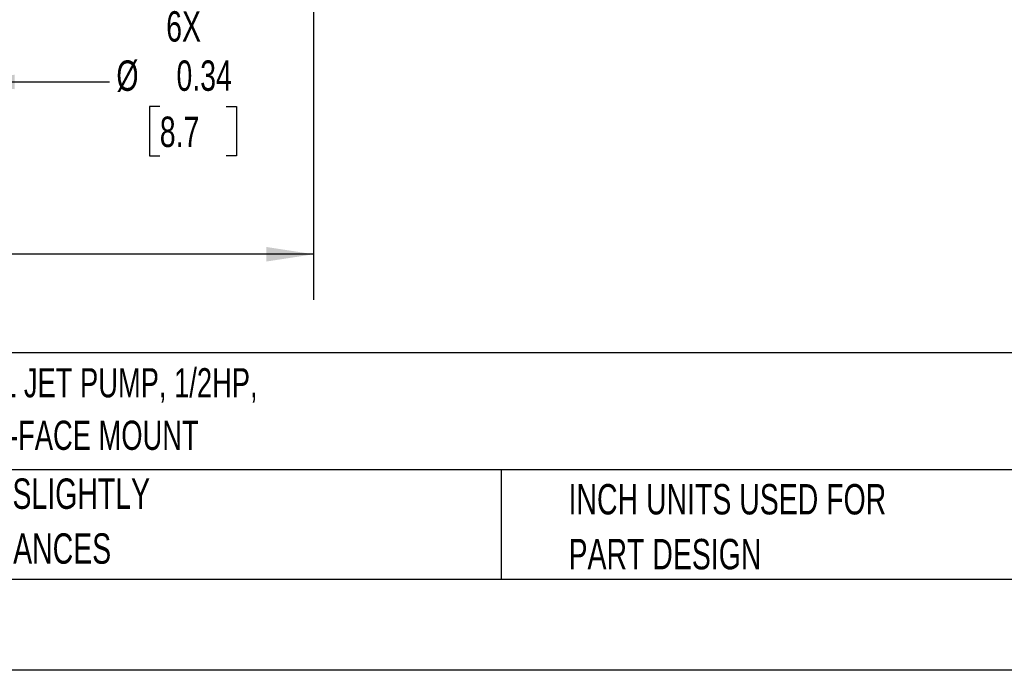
# Model space of a CAD drawing. Header units: inches. Extents: x 0 to 44, y 0 to 34.
# Tile 5 of 20: x 13.7 to 24.5, y 0 to 7.1. Entities that reach past the tile are written whole.
import ezdxf

# ---------------------------------------------------------------- set-up
doc = ezdxf.new("R2010")
doc.units = ezdxf.units.IN
doc.header["$LTSCALE"] = 4
doc.header["$MEASUREMENT"] = 0
doc.linetypes.add('CENTERX2', pattern=[0.8, 0.5, -0.1, 0.1, -0.1])
doc.layers.add('DIMENSIONS', color=140, linetype='Continuous', lineweight=25)
doc.layers.add('TEXT', color=140, linetype='Continuous', lineweight=25)
doc.styles.add('SLDTEXTSTYLE0', font='TXT', dxfattribs={"width": 0.7})
doc.dimstyles.new('SLDDIMSTYLE1', dxfattribs={"dimtxt": 0.339844, "dimasz": 0.52, "dimexe": 0, "dimexo": 0.0625, "dimgap": 0.084961, "dimtad": 0, "dimtih": 1, "dimtoh": 1, "dimrnd": 1e-09, "dimzin": 12, "dimdsep": 46, "dimtxsty": 'SLDTEXTSTYLE0', "dimsah": 1, "dimcen": 0.09, "dimadec": 0, "dimazin": 3, "dimtfac": 1, "dimtofl": 0, "dimtmove": 0, "dimatfit": 3, "dimfxl": 0, "dimfrac": 2, "dimtolj": 1, "dimtzin": 12, "dimarcsym": 0})
doc.dimstyles.new('SLDDIMSTYLE3', dxfattribs={"dimtxt": 0.339844, "dimasz": 0.52, "dimexe": 0, "dimexo": 0.0625, "dimgap": 0.084961, "dimtad": 0, "dimtih": 1, "dimtoh": 1, "dimrnd": 1e-09, "dimdsep": 46, "dimtxsty": 'SLDTEXTSTYLE0', "dimsah": 1, "dimcen": 0.09, "dimadec": 0, "dimazin": 2, "dimtfac": 1, "dimtmove": 0, "dimatfit": 0, "dimfxl": 0, "dimfrac": 2, "dimtolj": 1, "dimtzin": 12, "dimarcsym": 0})

# ---------------------------------------------------------------- blocks, each defined once
blk = doc.blocks.new('SW_NOTE_0')
at = {"layer": 'TEXT', "color": 0, "linetype": 'CENTERX2', "lineweight": 18, "char_height": 0.32, "attachment_point": 1, "style": 'SLDTEXTSTYLE0'}
for s, insert in [('IronHorse MTR SERIES STANDARD EFFICIENCY AC INDUCTION MOTOR, CENTRIFUGAL JET PUMP, 1/2HP,', (0, 0.413)), ('3-PH, 230/460 VAC, 3600RPM, TEFC, 56J FRAME, ROLLED STEEL, REMOVABLE BASE/C-FACE MOUNT', (0, -0.163))]:
    blk.add_mtext(s, dxfattribs=dict(at, insert=insert))
blk = doc.blocks.new('SW_NOTE_0_3')
at = {"layer": 'TEXT', "color": 0, "linetype": 'CENTERX2', "lineweight": 18, "char_height": 0.33333, "attachment_point": 1, "style": 'SLDTEXTSTYLE0'}
for s, insert in [('PART DIMENSIONS MAY DIFFER SLIGHTLY', (0, 0.43)), ("DUE TO MANUFACTURER'S VARIANCES", (0, -0.172))]:
    blk.add_mtext(s, dxfattribs=dict(at, insert=insert))
blk = doc.blocks.new('SW_NOTE_0_6')
at = {"layer": 'TEXT', "color": 0, "linetype": 'CENTERX2', "lineweight": 18, "char_height": 0.33333, "attachment_point": 1, "style": 'SLDTEXTSTYLE0'}
for s, insert in [('INCH UNITS USED FOR', (0, 0.43)), ('PART DESIGN', (0, -0.172))]:
    blk.add_mtext(s, dxfattribs=dict(at, insert=insert))
blk = doc.blocks.new('_D_19')
at = {"layer": 'DIMENSIONS'}
for p, q in [((12.8, 9.811), (12.8, 5.954)), ((13.144, 9.811), (13.144, 5.954)), ((12.8, 6.454), (11.8, 6.454)), ((13.144, 6.454), (14.702, 6.454)), ((15.254, 6.184), (15.14, 6.184)), ((15.14, 6.184), (15.14, 5.644)), ((15.981, 6.184), (16.096, 6.184)), ((16.096, 6.184), (16.096, 5.644)), ((15.14, 5.644), (15.254, 5.644)), ((16.096, 5.644), (15.981, 5.644))]:
    blk.add_line(p, q, dxfattribs=at)
for points in [[(12.8, 6.454), (12.28, 6.534), (12.28, 6.374)], [(13.144, 6.454), (13.664, 6.374), (13.664, 6.534)]]:
    blk.add_solid(points, dxfattribs=at)
at = {"layer": 'DIMENSIONS', "char_height": 0.3333, "attachment_point": 1, "style": 'SLDTEXTSTYLE0'}
for s, insert in [('6X', (15.324, 7.23)), ('%%c', (14.778, 6.69)), ('0.34', (15.437, 6.69)), ('8.7', (15.254, 6.074))]:
    blk.add_mtext(s, dxfattribs=dict(at, insert=insert))
blk = doc.blocks.new('_D_30')
at = {"layer": 'DIMENSIONS'}
for p, q in [((16.941, 13), (16.941, 4.064)), ((5.386, 11.866), (5.386, 9.963)), ((5.386, 9.723), (5.386, 4.064)), ((5.386, 4.564), (10.056, 4.564)), ((10.517, 4.564), (10.403, 4.564)), ((10.403, 4.564), (10.403, 4.024)), ((11.809, 4.564), (11.924, 4.564)), ((11.924, 4.564), (11.924, 4.024)), ((16.941, 4.564), (12.27, 4.564)), ((10.403, 4.024), (10.517, 4.024)), ((11.924, 4.024), (11.809, 4.024))]:
    blk.add_line(p, q, dxfattribs=at)
for points in [[(5.386, 4.564), (5.906, 4.484), (5.906, 4.644)], [(16.941, 4.564), (16.421, 4.644), (16.421, 4.484)]]:
    blk.add_solid(points, dxfattribs=at)
at = {"layer": 'DIMENSIONS', "char_height": 0.3333, "attachment_point": 1, "style": 'SLDTEXTSTYLE0'}
for s, insert in [('11.56', (10.517, 5.07)), ('293.5', (10.517, 4.454))]:
    blk.add_mtext(s, dxfattribs=dict(at, insert=insert))

msp = doc.modelspace()

# ---------------------------------------------------------------- linework, layer by layer
at = {"color": 7, "linetype": 'Continuous'}
msp.add_line((44.000389, 0.000421), (0.000389, 0.000421), dxfattribs=at)
at = {"layer": 'TEXT'}
for p, q in [((43, 3.484426), (1, 3.484426)), ((43, 2.2), (1, 2.2)), ((18.999445, 2.2), (18.999445, 1)), ((1, 1), (43, 1))]:
    msp.add_line(p, q, dxfattribs=at)

# ---------------------------------------------------------------- block references
at = {"layer": 'TEXT', "linetype": 'CENTERX2', "lineweight": 18}
for name, p in [('SW_NOTE_0', (1.131653, 2.90154)), ('SW_NOTE_0_3', (8.680202, 1.674877)), ('SW_NOTE_0_6', (19.73696, 1.613619))]:
    msp.add_blockref(name, p, dxfattribs=at)

# ---------------------------------------------------------------- dimensions: what is measured, and where the dimension line sits
at = {"layer": 'DIMENSIONS'}
dim = msp.add_linear_dim(base=(16.94071, 4.564305), p1=(5.385592, 12.066083), p2=(16.94071, 13.200154), dimstyle='SLDDIMSTYLE1', dxfattribs=at)
dim.commit()
dim.dimension.update_dxf_attribs({"geometry": '_D_30', "text_midpoint": (11.163151, 4.564305), "dimtype": 160})
dim = msp.add_linear_dim(base=(12.800331, 6.454069), p1=(13.144081, 10.011178), p2=(12.800331, 10.011178), text='6X\\P%%c <>', dimstyle='SLDDIMSTYLE3', dxfattribs=at)
dim.commit()
dim.dimension.update_dxf_attribs({"geometry": '_D_19', "text_midpoint": (15.617843, 6.454069), "dimtype": 160})

doc.saveas('drawing.dxf')
